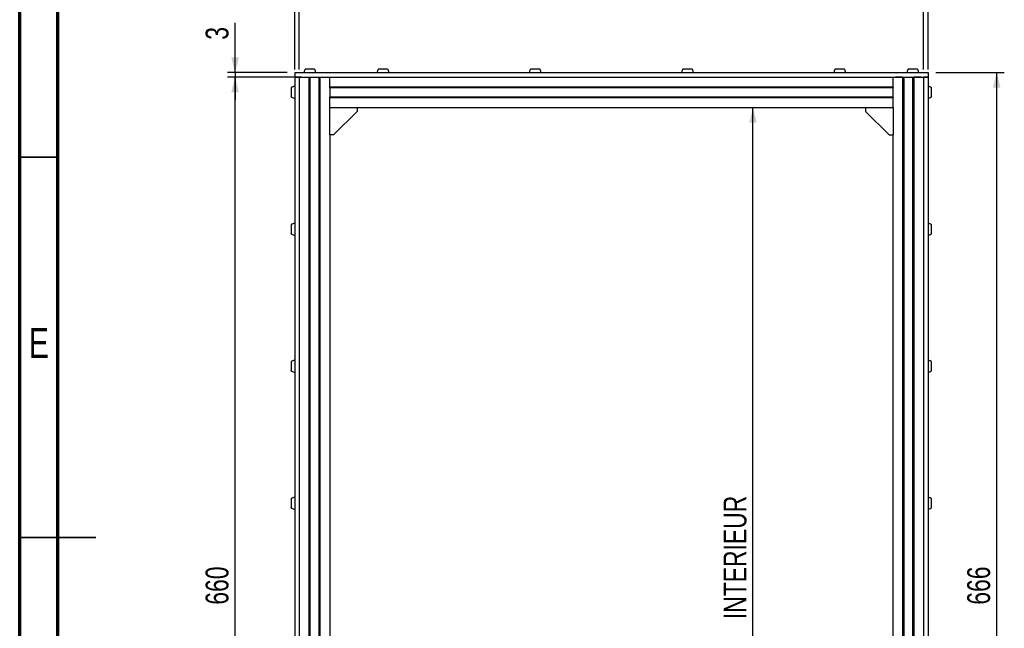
# Model space of a CAD drawing. Header units: millimetres. Extents: x 5 to 594, y 5 to 415.
# Tile 7 of 42: x 5 to 134, y 198 to 278. Entities that reach past the tile are written whole.
import ezdxf

# ---------------------------------------------------------------- set-up
doc = ezdxf.new("R2010")
doc.units = ezdxf.units.MM
doc.layers.add('COTES', color=1, linetype='Continuous')
doc.layers.add('NOTES', color=6, linetype='Continuous')
doc.layers.add('TRAIT-FORT', color=4, linetype='Continuous', lineweight=25)
doc.styles.add('SLDTEXTSTYLE0', font='TXT', dxfattribs={"width": 0.75})
doc.dimstyles.new('SLDDIMSTYLE0', dxfattribs={"dimtxt": 3, "dimasz": 2, "dimexe": 0, "dimexo": 0.0625, "dimgap": 0.75, "dimtad": 1, "dimlfac": 5, "dimrnd": 1e-09, "dimzin": 12, "dimdsep": 46, "dimtxsty": 'SLDTEXTSTYLE0', "dimsah": 1, "dimcen": 0.09, "dimadec": 0, "dimazin": 3, "dimtfac": 1, "dimtofl": 0, "dimtmove": 0, "dimatfit": 3, "dimfxl": 0, "dimfrac": 2, "dimtolj": 1, "dimtzin": 12, "dimarcsym": 0})
doc.dimstyles.new('SLDDIMSTYLE1', dxfattribs={"dimtxt": 3, "dimasz": 2, "dimexe": 0, "dimexo": 0.0625, "dimgap": 0.75, "dimtad": 1, "dimlfac": 5, "dimrnd": 1e-09, "dimzin": 12, "dimdsep": 46, "dimtxsty": 'SLDTEXTSTYLE0', "dimsah": 1, "dimcen": 0.09, "dimadec": 0, "dimazin": 3, "dimtfac": 1, "dimtmove": 0, "dimatfit": 0, "dimfxl": 0, "dimfrac": 2, "dimtolj": 1, "dimtzin": 12, "dimarcsym": 0})

# ---------------------------------------------------------------- blocks, each defined once
blk = doc.blocks.new('_D_1')
at = {"layer": 'COTES', "color": 1}
blk.add_line((101.32, 142.51), (101.32, 266.51), dxfattribs=at)
for points in [[(101.32, 266.51), (100.82, 264.51), (101.82, 264.51)], [(101.32, 142.51), (101.82, 144.51), (100.82, 144.51)]]:
    blk.add_solid(points, dxfattribs=at)
at = {"layer": 'COTES', "color": 1, "char_height": 3, "attachment_point": 1, "rotation": 90, "style": 'SLDTEXTSTYLE0'}
for s, insert in [('INTERIEUR', (97.46, 199.29)), ('620', (97.46, 191.51))]:
    blk.add_mtext(s, dxfattribs=dict(at, insert=insert))
blk = doc.blocks.new('_D_3')
at = {"layer": 'COTES', "color": 1}
for p, q in [((125.32, 271.11), (134.33, 271.11)), ((133.33, 137.91), (133.33, 271.11)), ((125.32, 137.91), (134.33, 137.91))]:
    blk.add_line(p, q, dxfattribs=at)
for points in [[(133.33, 271.11), (132.83, 269.11), (133.83, 269.11)], [(133.33, 137.91), (133.83, 139.91), (132.83, 139.91)]]:
    blk.add_solid(points, dxfattribs=at)
at = {"layer": 'COTES', "color": 1, "insert": (129.46, 201.19), "char_height": 3, "attachment_point": 1, "rotation": 90, "style": 'SLDTEXTSTYLE0'}
blk.add_mtext('666', dxfattribs=at)
blk = doc.blocks.new('_D_5')
at = {"layer": 'COTES', "color": 1}
for p, q in [((42.01, 270.51), (32.29, 270.51)), ((33.29, 138.51), (33.29, 270.51)), ((42.01, 138.51), (32.29, 138.51))]:
    blk.add_line(p, q, dxfattribs=at)
for points in [[(33.29, 270.51), (32.79, 268.51), (33.79, 268.51)], [(33.29, 138.51), (33.79, 140.51), (32.79, 140.51)]]:
    blk.add_solid(points, dxfattribs=at)
at = {"layer": 'COTES', "color": 1, "insert": (29.42, 201.19), "char_height": 3, "attachment_point": 1, "rotation": 90, "style": 'SLDTEXTSTYLE0'}
blk.add_mtext('660', dxfattribs=at)
blk = doc.blocks.new('_D_6')
at = {"layer": 'COTES', "color": 1}
for p, q in [((33.29, 271.11), (33.29, 277.63)), ((40.12, 271.11), (32.29, 271.11)), ((40.12, 270.51), (32.29, 270.51)), ((33.29, 271.11), (33.29, 270.51)), ((33.29, 270.51), (33.29, 267.51))]:
    blk.add_line(p, q, dxfattribs=at)
for points in [[(33.29, 271.11), (33.79, 273.11), (32.79, 273.11)], [(33.29, 270.51), (32.79, 268.51), (33.79, 268.51)]]:
    blk.add_solid(points, dxfattribs=at)
at = {"layer": 'COTES', "color": 1, "insert": (29.42, 275.42), "char_height": 3, "attachment_point": 1, "rotation": 90, "style": 'SLDTEXTSTYLE0'}
blk.add_mtext('3', dxfattribs=at)
blk = doc.blocks.new('_D_7')
at = {"layer": 'COTES', "color": 1}
for p, q in [((41.72, 271.51), (41.72, 282.87)), ((123.72, 271.51), (123.72, 282.87)), ((41.72, 281.87), (123.72, 281.87))]:
    blk.add_line(p, q, dxfattribs=at)
for points in [[(41.72, 281.87), (43.72, 281.37), (43.72, 282.37)], [(123.72, 281.87), (121.72, 282.37), (121.72, 281.37)]]:
    blk.add_solid(points, dxfattribs=at)
at = {"layer": 'COTES', "color": 1, "insert": (79.39, 285.74), "char_height": 3, "attachment_point": 1, "style": 'SLDTEXTSTYLE0'}
blk.add_mtext('410', dxfattribs=at)
blk = doc.blocks.new('_D_8')
at = {"layer": 'COTES', "color": 1}
for p, q in [((41.12, 271.51), (41.12, 282.87)), ((41.72, 271.51), (41.72, 282.87)), ((41.12, 281.87), (35.41, 281.87)), ((41.72, 281.87), (41.12, 281.87)), ((41.72, 281.87), (44.72, 281.87))]:
    blk.add_line(p, q, dxfattribs=at)
for points in [[(41.12, 281.87), (39.12, 282.37), (39.12, 281.37)], [(41.72, 281.87), (43.72, 281.37), (43.72, 282.37)]]:
    blk.add_solid(points, dxfattribs=at)
at = {"layer": 'COTES', "color": 1, "insert": (35.41, 285.74), "char_height": 3, "attachment_point": 1, "style": 'SLDTEXTSTYLE0'}
blk.add_mtext('3', dxfattribs=at)
blk = doc.blocks.new('_D_9')
at = {"layer": 'COTES', "color": 1}
for p, q in [((123.72, 271.51), (123.72, 282.87)), ((124.32, 271.51), (124.32, 282.87)), ((123.72, 281.87), (120.72, 281.87)), ((123.72, 281.87), (124.32, 281.87)), ((124.32, 281.87), (131.71, 281.87))]:
    blk.add_line(p, q, dxfattribs=at)
for points in [[(123.72, 281.87), (121.72, 282.37), (121.72, 281.37)], [(124.32, 281.87), (126.32, 281.37), (126.32, 282.37)]]:
    blk.add_solid(points, dxfattribs=at)
at = {"layer": 'COTES', "color": 1, "insert": (129.49, 285.74), "char_height": 3, "attachment_point": 1, "style": 'SLDTEXTSTYLE0'}
blk.add_mtext('3', dxfattribs=at)

msp = doc.modelspace()

# ---------------------------------------------------------------- linework, layer by layer
at = {"color": 7, "linetype": 'Continuous', "lineweight": 70}
for p, q in [((5, 5), (5, 415)), ((10, 10), (10, 410))]:
    msp.add_line(p, q, dxfattribs=at)
at = {"color": 7, "linetype": 'Continuous', "lineweight": 35}
for p, q in [((10, 260), (5, 260)), ((4.999, 210), (15.001, 210)), ((10, 210), (5, 210))]:
    msp.add_line(p, q, dxfattribs=at)
at = {"layer": 'TRAIT-FORT', "color": 4, "linetype": 'Continuous', "lineweight": 25}
for p, q in [((41.1178, 271.1121), (41.1178, 270.5121)), ((41.1178, 271.1121), (124.3178, 271.1121)), ((41.1178, 270.5121), (41.1178, 138.5121)), ((41.7178, 270.5121), (41.1178, 270.5121)), ((41.1178, 270.5121), (124.3178, 270.5121)), ((41.7178, 270.5121), (41.7178, 138.5121)), ((42.0178, 270.5121), (42.9678, 270.5121)), ((43.0078, 138.5121), (43.0078, 270.5121)), ((43.1178, 270.5121), (43.1178, 138.5121)), ((44.3178, 138.5121), (44.3178, 270.5121)), ((44.4278, 270.5121), (44.4278, 138.5121)), ((44.4678, 270.5121), (45.4178, 270.5121)), ((45.7178, 270.2121), (45.7178, 270.5121)), ((119.7178, 270.2121), (119.7178, 270.5121)), ((120.9678, 270.5121), (120.0178, 270.5121)), ((121.0078, 138.5121), (121.0078, 270.5121)), ((121.1178, 270.5121), (121.1178, 138.5121)), ((122.3178, 138.5121), (122.3178, 270.5121)), ((122.4278, 270.5121), (122.4278, 138.5121)), ((123.4178, 270.5121), (122.4678, 270.5121)), ((124.3178, 270.5121), (123.7178, 270.5121)), ((123.7178, 270.5121), (123.7178, 138.5121)), ((124.3178, 271.1121), (124.3178, 270.5121)), ((124.3178, 270.5121), (124.3178, 138.5121)), ((45.7178, 269.2621), (45.7178, 270.2121)), ((45.7178, 269.2221), (45.7178, 269.2621)), ((45.7178, 269.2221), (119.7178, 269.2221)), ((45.7178, 269.1821), (45.7178, 269.2221)), ((45.7178, 269.1521), (45.7178, 269.1821)), ((45.7178, 269.1121), (45.7178, 269.1521)), ((45.7178, 269.1121), (45.7178, 267.9121)), ((119.7178, 269.1121), (45.7178, 269.1121)), ((119.7178, 269.2621), (119.7178, 270.2121)), ((119.7178, 269.2221), (119.7178, 269.2621)), ((119.7178, 269.2221), (119.7178, 269.1821)), ((119.7178, 269.1521), (119.7178, 269.1821)), ((119.7178, 269.1121), (119.7178, 269.1521)), ((119.7178, 267.9121), (119.7178, 269.1121)), ((45.7178, 267.9121), (119.7178, 267.9121)), ((45.7178, 267.8721), (45.7178, 267.9121)), ((45.7178, 267.8421), (45.7178, 267.8721)), ((45.7178, 267.8021), (45.7178, 267.8421)), ((45.7178, 267.7621), (45.7178, 267.8021)), ((119.7178, 267.8021), (45.7178, 267.8021)), ((45.7178, 266.8121), (45.7178, 267.7621)), ((119.7178, 267.8721), (119.7178, 267.9121)), ((119.7178, 267.8421), (119.7178, 267.8721)), ((119.7178, 267.8421), (119.7178, 267.8021)), ((119.7178, 267.7621), (119.7178, 267.8021)), ((119.7178, 266.8121), (119.7178, 267.7621)), ((45.7178, 266.5121), (45.7178, 266.8121)), ((45.7178, 262.9121), (45.7178, 266.5121)), ((45.7178, 266.5121), (49.3178, 266.5121)), ((49.3178, 266.5121), (49.3178, 266.0101)), ((49.3178, 266.5121), (116.1178, 266.5121)), ((116.1178, 266.5121), (116.1178, 266.0101)), ((116.1178, 266.5121), (119.7178, 266.5121)), ((119.7178, 266.5121), (119.7178, 266.8121)), ((119.7178, 266.5121), (119.7178, 262.9121)), ((49.3178, 266.0101), (46.2198, 262.9121)), ((116.1178, 266.0101), (119.2158, 262.9121)), ((45.7178, 262.9121), (45.7178, 146.1121)), ((46.2198, 262.9121), (45.7178, 262.9121)), ((119.2158, 262.9121), (119.7178, 262.9121)), ((119.7178, 146.1121), (119.7178, 262.9121))]:
    msp.add_line(p, q, dxfattribs=at)
for points, knots in [([(42.5046, 271.5537), (42.4861, 271.5291), (42.442, 271.4707), (42.3951, 271.3572), (42.3627, 271.2333), (42.3593, 271.1483), (42.3578, 271.1121)], [0, 0, 0, 0, 0.19433581, 0.4621797, 0.77116114, 1, 1, 1, 1]), ([(43.09, 271.5521), (43.0208, 271.5521), (42.8823, 271.5521), (42.701, 271.5521), (42.57, 271.5521), (42.5009, 271.5521), (42.5053, 271.5521), (42.5069, 271.5521)], [0, 0, 0, 0, 0.22108377, 0.44216754, 0.66325132, 0.88433509, 1, 1, 1, 1]), ([(43.7287, 271.5521), (43.7305, 271.5521), (43.7361, 271.5521), (43.6702, 271.5521), (43.542, 271.5521), (43.3624, 271.5521), (43.2029, 271.5521), (43.1118, 271.5521), (43.09, 271.5521)], [0, 0, 0, 0, 0.099521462, 0.308285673, 0.517049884, 0.725814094, 0.934578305, 1, 1, 1, 1]), ([(43.8778, 271.1121), (43.8718, 271.1877), (43.8635, 271.2944), (43.8051, 271.4406), (43.7691, 271.5175), (43.7343, 271.5563), (43.7339, 271.5568)], [0, 0, 0, 0, 0.47495147, 0.67024318, 0.99598148, 1, 1, 1, 1]), ([(52.1046, 271.5537), (52.0861, 271.5291), (52.042, 271.4707), (51.9951, 271.3572), (51.9627, 271.2333), (51.9593, 271.1483), (51.9578, 271.1121)], [0, 0, 0, 0, 0.19433581, 0.4621797, 0.77116114, 1, 1, 1, 1]), ([(52.69, 271.5521), (52.6208, 271.5521), (52.4823, 271.5521), (52.301, 271.5521), (52.17, 271.5521), (52.1009, 271.5521), (52.1053, 271.5521), (52.1069, 271.5521)], [0, 0, 0, 0, 0.22108377, 0.44216754, 0.66325132, 0.88433509, 1, 1, 1, 1]), ([(53.3287, 271.5521), (53.3305, 271.5521), (53.3361, 271.5521), (53.2702, 271.5521), (53.142, 271.5521), (52.9624, 271.5521), (52.8029, 271.5521), (52.7118, 271.5521), (52.69, 271.5521)], [0, 0, 0, 0, 0.09952146, 0.30828567, 0.51704988, 0.72581409, 0.93457831, 1, 1, 1, 1]), ([(53.4778, 271.1121), (53.4718, 271.1877), (53.4635, 271.2944), (53.4051, 271.4406), (53.3691, 271.5175), (53.3343, 271.5563), (53.3339, 271.5568)], [0, 0, 0, 0, 0.47495147, 0.67024318, 0.99598148, 1, 1, 1, 1]), ([(72.1046, 271.5537), (72.0861, 271.5291), (72.042, 271.4707), (71.9951, 271.3572), (71.9627, 271.2333), (71.9593, 271.1483), (71.9578, 271.1121)], [0, 0, 0, 0, 0.19433581, 0.4621797, 0.77116114, 1, 1, 1, 1]), ([(72.69, 271.5521), (72.6208, 271.5521), (72.4823, 271.5521), (72.301, 271.5521), (72.17, 271.5521), (72.1009, 271.5521), (72.1053, 271.5521), (72.1069, 271.5521)], [0, 0, 0, 0, 0.22108377, 0.44216754, 0.66325132, 0.88433509, 1, 1, 1, 1]), ([(73.3287, 271.5521), (73.3305, 271.5521), (73.3361, 271.5521), (73.2702, 271.5521), (73.142, 271.5521), (72.9624, 271.5521), (72.8029, 271.5521), (72.7118, 271.5521), (72.69, 271.5521)], [0, 0, 0, 0, 0.09952146, 0.30828567, 0.51704988, 0.72581409, 0.93457831, 1, 1, 1, 1]), ([(73.4778, 271.1121), (73.4718, 271.1877), (73.4635, 271.2944), (73.4051, 271.4406), (73.3691, 271.5175), (73.3343, 271.5563), (73.3339, 271.5568)], [0, 0, 0, 0, 0.47495147, 0.67024318, 0.99598148, 1, 1, 1, 1]), ([(92.1046, 271.5537), (92.0861, 271.5291), (92.042, 271.4707), (91.9951, 271.3572), (91.9627, 271.2333), (91.9593, 271.1483), (91.9578, 271.1121)], [0, 0, 0, 0, 0.19433581, 0.4621797, 0.77116114, 1, 1, 1, 1]), ([(92.69, 271.5521), (92.6208, 271.5521), (92.4823, 271.5521), (92.301, 271.5521), (92.17, 271.5521), (92.1009, 271.5521), (92.1053, 271.5521), (92.1069, 271.5521)], [0, 0, 0, 0, 0.22108377, 0.44216754, 0.66325132, 0.88433509, 1, 1, 1, 1]), ([(93.3287, 271.5521), (93.3305, 271.5521), (93.3361, 271.5521), (93.2702, 271.5521), (93.142, 271.5521), (92.9624, 271.5521), (92.8029, 271.5521), (92.7118, 271.5521), (92.69, 271.5521)], [0, 0, 0, 0, 0.09952146, 0.30828567, 0.51704988, 0.72581409, 0.93457831, 1, 1, 1, 1]), ([(93.4778, 271.1121), (93.4718, 271.1877), (93.4635, 271.2944), (93.4051, 271.4406), (93.3691, 271.5175), (93.3343, 271.5563), (93.3339, 271.5568)], [0, 0, 0, 0, 0.47495147, 0.67024318, 0.99598148, 1, 1, 1, 1]), ([(112.1046, 271.5537), (112.0861, 271.5291), (112.042, 271.4707), (111.9951, 271.3572), (111.9627, 271.2333), (111.9593, 271.1483), (111.9578, 271.1121)], [0, 0, 0, 0, 0.19433581, 0.4621797, 0.77116114, 1, 1, 1, 1]), ([(112.69, 271.5521), (112.6208, 271.5521), (112.4823, 271.5521), (112.301, 271.5521), (112.17, 271.5521), (112.1009, 271.5521), (112.1053, 271.5521), (112.1069, 271.5521)], [0, 0, 0, 0, 0.22108377, 0.44216754, 0.66325132, 0.88433509, 1, 1, 1, 1]), ([(113.3287, 271.5521), (113.3305, 271.5521), (113.3361, 271.5521), (113.2702, 271.5521), (113.142, 271.5521), (112.9624, 271.5521), (112.8029, 271.5521), (112.7118, 271.5521), (112.69, 271.5521)], [0, 0, 0, 0, 0.09952146, 0.30828567, 0.51704988, 0.72581409, 0.93457831, 1, 1, 1, 1]), ([(113.4778, 271.1121), (113.4718, 271.1877), (113.4635, 271.2944), (113.4051, 271.4406), (113.3691, 271.5175), (113.3343, 271.5563), (113.3339, 271.5568)], [0, 0, 0, 0, 0.47495147, 0.67024318, 0.99598148, 1, 1, 1, 1]), ([(121.7046, 271.5537), (121.6861, 271.5291), (121.642, 271.4707), (121.5951, 271.3572), (121.5627, 271.2333), (121.5593, 271.1483), (121.5578, 271.1121)], [0, 0, 0, 0, 0.19433581, 0.4621797, 0.77116114, 1, 1, 1, 1]), ([(122.29, 271.5521), (122.2208, 271.5521), (122.0823, 271.5521), (121.901, 271.5521), (121.77, 271.5521), (121.7009, 271.5521), (121.7053, 271.5521), (121.7069, 271.5521)], [0, 0, 0, 0, 0.22108377, 0.44216754, 0.66325132, 0.88433509, 1, 1, 1, 1]), ([(122.9287, 271.5521), (122.9305, 271.5521), (122.9361, 271.5521), (122.8702, 271.5521), (122.742, 271.5521), (122.5624, 271.5521), (122.4029, 271.5521), (122.3118, 271.5521), (122.29, 271.5521)], [0, 0, 0, 0, 0.09952146, 0.30828567, 0.51704988, 0.72581409, 0.93457831, 1, 1, 1, 1]), ([(123.0778, 271.1121), (123.0718, 271.1877), (123.0635, 271.2944), (123.0051, 271.4406), (122.9691, 271.5175), (122.9343, 271.5563), (122.9339, 271.5568)], [0, 0, 0, 0, 0.47495147, 0.67024318, 0.99598148, 1, 1, 1, 1]), ([(40.6778, 269.1264), (40.6778, 269.124), (40.6778, 269.1188), (40.6778, 269.028), (40.6778, 268.8805), (40.6778, 268.6894), (40.6778, 268.479), (40.6778, 268.2719), (40.6778, 268.0925), (40.6778, 267.9586), (40.6778, 267.9086), (40.6778, 267.8909), (40.6778, 267.8959), (40.6778, 267.8979)], [0, 0, 0, 0, 0.08688973, 0.19426224, 0.30163475, 0.40900726, 0.51637976, 0.62375227, 0.73112478, 0.83849729, 0.9458698, 0.97951777, 1, 1, 1, 1]), ([(41.1178, 269.2721), (41.0663, 269.2688), (40.9598, 269.262), (40.8069, 269.215), (40.7203, 269.1539), (40.6788, 269.1247)], [0, 0, 0, 0, 0.32837053, 0.67845234, 1, 1, 1, 1]), ([(124.7536, 269.1267), (124.7107, 269.1565), (124.6173, 269.2214), (124.4639, 269.2643), (124.3602, 269.2698), (124.3178, 269.2721)], [0, 0, 0, 0, 0.33355209, 0.72694515, 1, 1, 1, 1]), ([(124.7578, 267.8933), (124.7578, 267.8932), (124.7578, 267.893), (124.7578, 267.9315), (124.7578, 268.0448), (124.7578, 268.212), (124.7578, 268.4128), (124.7578, 268.6249), (124.7578, 268.8241), (124.7578, 268.9887), (124.7578, 269.0974), (124.7578, 269.1324), (124.7578, 269.1312), (124.7578, 269.1311)], [0, 0, 0, 0, 0.02038598, 0.12847082, 0.23655565, 0.34464049, 0.45272533, 0.56081016, 0.668895, 0.77697984, 0.88506468, 0.99314951, 1, 1, 1, 1]), ([(40.6788, 267.8995), (40.7227, 267.869), (40.8171, 267.8033), (40.9716, 267.76), (41.0753, 267.7544), (41.1178, 267.7521)], [0, 0, 0, 0, 0.33881827, 0.7291028, 1, 1, 1, 1]), ([(124.3178, 267.7521), (124.3693, 267.7554), (124.4757, 267.7622), (124.6279, 267.809), (124.7138, 267.8695), (124.7546, 267.8982)], [0, 0, 0, 0, 0.33008964, 0.68200423, 1, 1, 1, 1]), ([(40.6778, 251.1264), (40.6778, 251.124), (40.6778, 251.1188), (40.6778, 251.028), (40.6778, 250.8805), (40.6778, 250.6894), (40.6778, 250.479), (40.6778, 250.2719), (40.6778, 250.0925), (40.6778, 249.9586), (40.6778, 249.9086), (40.6778, 249.8909), (40.6778, 249.8959), (40.6778, 249.8979)], [0, 0, 0, 0, 0.08688973, 0.19426224, 0.30163475, 0.40900726, 0.51637976, 0.62375227, 0.73112478, 0.83849729, 0.9458698, 0.97951777, 1, 1, 1, 1]), ([(41.1178, 251.2721), (41.0663, 251.2688), (40.9598, 251.262), (40.8069, 251.215), (40.7203, 251.1539), (40.6788, 251.1247)], [0, 0, 0, 0, 0.32837053, 0.67845234, 1, 1, 1, 1]), ([(124.7536, 251.1267), (124.7107, 251.1565), (124.6173, 251.2214), (124.4639, 251.2643), (124.3602, 251.2698), (124.3178, 251.2721)], [0, 0, 0, 0, 0.33355209, 0.72694515, 1, 1, 1, 1]), ([(124.7578, 249.8933), (124.7578, 249.8932), (124.7578, 249.893), (124.7578, 249.9315), (124.7578, 250.0448), (124.7578, 250.212), (124.7578, 250.4128), (124.7578, 250.6249), (124.7578, 250.8241), (124.7578, 250.9887), (124.7578, 251.0974), (124.7578, 251.1324), (124.7578, 251.1312), (124.7578, 251.1311)], [0, 0, 0, 0, 0.02038598, 0.12847082, 0.23655565, 0.34464049, 0.45272533, 0.56081016, 0.668895, 0.77697984, 0.88506468, 0.99314951, 1, 1, 1, 1]), ([(40.6788, 249.8995), (40.7227, 249.869), (40.8171, 249.8033), (40.9716, 249.76), (41.0753, 249.7544), (41.1178, 249.7521)], [0, 0, 0, 0, 0.33881827, 0.7291028, 1, 1, 1, 1]), ([(124.3178, 249.7521), (124.3693, 249.7554), (124.4757, 249.7622), (124.6279, 249.809), (124.7138, 249.8695), (124.7546, 249.8982)], [0, 0, 0, 0, 0.33008964, 0.68200423, 1, 1, 1, 1]), ([(40.6778, 233.1264), (40.6778, 233.124), (40.6778, 233.1188), (40.6778, 233.028), (40.6778, 232.8805), (40.6778, 232.6894), (40.6778, 232.479), (40.6778, 232.2719), (40.6778, 232.0925), (40.6778, 231.9586), (40.6778, 231.9086), (40.6778, 231.8909), (40.6778, 231.8959), (40.6778, 231.8979)], [0, 0, 0, 0, 0.08688973, 0.19426224, 0.30163475, 0.40900726, 0.51637976, 0.62375227, 0.73112478, 0.83849729, 0.9458698, 0.97951777, 1, 1, 1, 1]), ([(41.1178, 233.2721), (41.0663, 233.2688), (40.9598, 233.262), (40.8069, 233.215), (40.7203, 233.1539), (40.6788, 233.1247)], [0, 0, 0, 0, 0.32837053, 0.67845234, 1, 1, 1, 1]), ([(124.7536, 233.1267), (124.7107, 233.1565), (124.6173, 233.2214), (124.4639, 233.2643), (124.3602, 233.2698), (124.3178, 233.2721)], [0, 0, 0, 0, 0.33355209, 0.72694515, 1, 1, 1, 1]), ([(124.7578, 231.8933), (124.7578, 231.8932), (124.7578, 231.893), (124.7578, 231.9315), (124.7578, 232.0448), (124.7578, 232.212), (124.7578, 232.4128), (124.7578, 232.6249), (124.7578, 232.8241), (124.7578, 232.9887), (124.7578, 233.0974), (124.7578, 233.1324), (124.7578, 233.1312), (124.7578, 233.1311)], [0, 0, 0, 0, 0.02038598, 0.12847082, 0.23655565, 0.34464049, 0.45272533, 0.56081016, 0.668895, 0.77697984, 0.88506468, 0.99314951, 1, 1, 1, 1]), ([(40.6788, 231.8995), (40.7227, 231.869), (40.8171, 231.8033), (40.9716, 231.76), (41.0753, 231.7544), (41.1178, 231.7521)], [0, 0, 0, 0, 0.33881827, 0.7291028, 1, 1, 1, 1]), ([(124.3178, 231.7521), (124.3693, 231.7554), (124.4757, 231.7622), (124.6279, 231.809), (124.7138, 231.8695), (124.7546, 231.8982)], [0, 0, 0, 0, 0.33008964, 0.68200423, 1, 1, 1, 1]), ([(40.6778, 215.1264), (40.6778, 215.124), (40.6778, 215.1188), (40.6778, 215.028), (40.6778, 214.8805), (40.6778, 214.6894), (40.6778, 214.479), (40.6778, 214.2719), (40.6778, 214.0925), (40.6778, 213.9586), (40.6778, 213.9086), (40.6778, 213.8909), (40.6778, 213.8959), (40.6778, 213.8979)], [0, 0, 0, 0, 0.08688973, 0.19426224, 0.30163475, 0.40900726, 0.51637976, 0.62375227, 0.73112478, 0.83849729, 0.9458698, 0.97951777, 1, 1, 1, 1]), ([(41.1178, 215.2721), (41.0663, 215.2688), (40.9598, 215.262), (40.8069, 215.215), (40.7203, 215.1539), (40.6788, 215.1247)], [0, 0, 0, 0, 0.32837053, 0.67845234, 1, 1, 1, 1]), ([(124.7536, 215.1267), (124.7107, 215.1565), (124.6173, 215.2214), (124.4639, 215.2643), (124.3602, 215.2698), (124.3178, 215.2721)], [0, 0, 0, 0, 0.33355209, 0.72694515, 1, 1, 1, 1]), ([(124.7578, 213.8933), (124.7578, 213.8932), (124.7578, 213.893), (124.7578, 213.9315), (124.7578, 214.0448), (124.7578, 214.212), (124.7578, 214.4128), (124.7578, 214.6249), (124.7578, 214.8241), (124.7578, 214.9887), (124.7578, 215.0974), (124.7578, 215.1324), (124.7578, 215.1312), (124.7578, 215.1311)], [0, 0, 0, 0, 0.02038598, 0.12847082, 0.23655565, 0.34464049, 0.45272533, 0.56081016, 0.668895, 0.77697984, 0.88506468, 0.99314951, 1, 1, 1, 1]), ([(40.6788, 213.8995), (40.7227, 213.869), (40.8171, 213.8033), (40.9716, 213.76), (41.0753, 213.7544), (41.1178, 213.7521)], [0, 0, 0, 0, 0.33881827, 0.7291028, 1, 1, 1, 1]), ([(124.3178, 213.7521), (124.3693, 213.7554), (124.4757, 213.7622), (124.6279, 213.809), (124.7138, 213.8695), (124.7546, 213.8982)], [0, 0, 0, 0, 0.33008964, 0.68200423, 1, 1, 1, 1])]:
    msp.add_open_spline(points, degree=3, knots=knots, dxfattribs=at)

# ---------------------------------------------------------------- texts
at = {"layer": 'NOTES', "color": 211, "insert": (7.5078, 237.5602), "char_height": 3.9688, "attachment_point": 2, "style": 'SLDTEXTSTYLE0'}
msp.add_mtext('E', dxfattribs=at)

# ---------------------------------------------------------------- dimensions: what is measured, and where the dimension line sits
at = {"layer": 'COTES', "color": 1}
for base, p1, p2, dimstyle, picture, middle in [((41.1178, 281.8721), (41.7178, 270.5121), (41.1178, 270.5121), 'SLDDIMSTYLE1', '_D_8', (36.5165, 281.8721)), ((123.7178, 281.8721), (41.7178, 270.5121), (123.7178, 270.5121), 'SLDDIMSTYLE0', '_D_7', (82.7178, 281.8721)), ((124.3178, 281.8721), (123.7178, 270.5121), (124.3178, 270.5121), 'SLDDIMSTYLE1', '_D_9', (130.5999, 281.8721))]:
    dim = msp.add_linear_dim(base=base, p1=p1, p2=p2, dimstyle=dimstyle, dxfattribs=at)
    dim.commit()
    dim.dimension.update_dxf_attribs({"geometry": picture, "text_midpoint": middle, "dimtype": 160})
for base, p1, p2, dimstyle, picture, middle in [((33.2919, 270.5121), (41.1178, 271.1121), (41.1178, 270.5121), 'SLDDIMSTYLE1', '_D_6', (33.2919, 276.5263)), ((33.2919, 270.5121), (43.0078, 138.5121), (43.0078, 270.5121), 'SLDDIMSTYLE0', '_D_5', (33.2919, 204.5121)), ((133.3306, 271.1121), (124.3178, 137.9121), (124.3178, 271.1121), 'SLDDIMSTYLE0', '_D_3', (133.3306, 204.5121))]:
    dim = msp.add_linear_dim(base=base, p1=p1, p2=p2, angle=90, dimstyle=dimstyle, dxfattribs=at)
    dim.commit()
    dim.dimension.update_dxf_attribs({"geometry": picture, "text_midpoint": middle, "dimtype": 160})
dim = msp.add_linear_dim(base=(101.3247, 266.5121), p1=(119.7178, 142.5121), p2=(119.7178, 266.5121), angle=90, text='<> INTERIEUR', dimstyle='SLDDIMSTYLE0', dxfattribs=at)
dim.commit()
dim.dimension.update_dxf_attribs({"geometry": '_D_1', "text_midpoint": (101.3247, 204.5121), "dimtype": 160})

doc.saveas('drawing.dxf')
